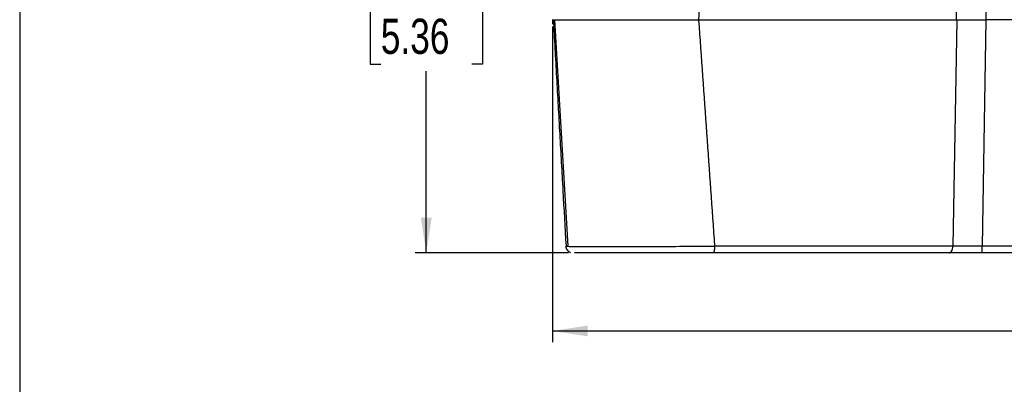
# Model space of a CAD drawing. Header units: millimetres. Extents: x 0 to 1118, y 0 to 864.
# Tile 27 of 48: x 0 to 280, y 352 to 456. Entities that reach past the tile are written whole.
import ezdxf

# ---------------------------------------------------------------- set-up
doc = ezdxf.new("R2010")
doc.units = ezdxf.units.MM
doc.layers.add('DIMENSIONS', color=140, linetype='Continuous', lineweight=25)
doc.styles.add('SLDTEXTSTYLE0', font='TXT', dxfattribs={"width": 0.75})
doc.dimstyles.new('SLDDIMSTYLE0', dxfattribs={"dimtxt": 10, "dimasz": 10, "dimexe": 0, "dimexo": 0.0625, "dimgap": 2.5, "dimtad": 0, "dimtih": 1, "dimtoh": 1, "dimdec": 1, "dimrnd": 1e-09, "dimzin": 4, "dimdsep": 46, "dimtxsty": 'SLDTEXTSTYLE0', "dimsah": 1, "dimcen": 0.09, "dimadec": 0, "dimazin": 1, "dimtfac": 1, "dimtdec": 1, "dimtofl": 0, "dimtmove": 0, "dimatfit": 3, "dimfxl": 0, "dimfrac": 2, "dimtolj": 1, "dimtzin": 12, "dimarcsym": 0})
doc.dimstyles.new('SLDDIMSTYLE2', dxfattribs={"dimtxt": 10, "dimasz": 10, "dimexe": 0, "dimexo": 0.0625, "dimgap": 2.5, "dimtad": 0, "dimtih": 1, "dimtoh": 1, "dimdec": 1, "dimrnd": 1e-09, "dimzin": 12, "dimdsep": 46, "dimtxsty": 'SLDTEXTSTYLE0', "dimsah": 1, "dimcen": 0.09, "dimadec": 0, "dimazin": 3, "dimtfac": 1, "dimtdec": 1, "dimtofl": 0, "dimtmove": 0, "dimatfit": 3, "dimfxl": 0, "dimfrac": 2, "dimtolj": 1, "dimtzin": 12, "dimarcsym": 0})

# ---------------------------------------------------------------- blocks, each defined once
blk = doc.blocks.new('_D')
at = {"layer": 'DIMENSIONS'}
for p, q in [((151.46, 454.27), (151.46, 364.5)), ((645.46, 453.39), (645.46, 364.5)), ((151.46, 367.67), (373.71, 367.67)), ((381.83, 369.15), (378.79, 369.15)), ((378.79, 369.15), (378.79, 353.27)), ((415.08, 369.15), (418.13, 369.15)), ((418.13, 369.15), (418.13, 353.27)), ((645.46, 367.67), (423.21, 367.67)), ((378.79, 353.27), (381.83, 353.27)), ((418.13, 353.27), (415.08, 353.27))]:
    blk.add_line(p, q, dxfattribs=at)
for points in [[(151.46, 367.67), (161.46, 366.13), (161.46, 369.21)], [(645.46, 367.67), (635.46, 369.21), (635.46, 366.13)]]:
    blk.add_solid(points, dxfattribs=at)
at = {"layer": 'DIMENSIONS', "char_height": 10, "attachment_point": 1, "style": 'SLDTEXTSTYLE0'}
for s, insert in [('494.0', (381.83, 384.07)), ('19.45', (381.83, 366.16))]:
    blk.add_mtext(s, dxfattribs=dict(at, insert=insert))
blk = doc.blocks.new('_D_3')
at = {"layer": 'DIMENSIONS'}
for p, q in [((181.19, 526.07), (112.39, 526.07)), ((115.56, 526.07), (115.56, 474.4)), ((102.63, 459.44), (99.58, 459.44)), ((99.58, 459.44), (99.58, 443.56)), ((128.49, 459.44), (131.54, 459.44)), ((131.54, 459.44), (131.54, 443.56)), ((99.58, 443.56), (102.63, 443.56)), ((131.54, 443.56), (128.49, 443.56)), ((115.56, 389.87), (115.56, 441.53)), ((155.94, 389.87), (112.39, 389.87))]:
    blk.add_line(p, q, dxfattribs=at)
for points in [[(115.56, 526.07), (114.02, 516.07), (117.1, 516.07)], [(115.56, 389.87), (117.1, 399.87), (114.02, 399.87)]]:
    blk.add_solid(points, dxfattribs=at)
at = {"layer": 'DIMENSIONS', "char_height": 10, "attachment_point": 1, "style": 'SLDTEXTSTYLE0'}
for s, insert in [('136.2', (98.94, 474.36)), ('5.36', (102.63, 456.45))]:
    blk.add_mtext(s, dxfattribs=dict(at, insert=insert))

msp = doc.modelspace()

# ---------------------------------------------------------------- linework, layer by layer
at = {"color": 7, "linetype": 'Continuous'}
msp.add_line((0, 863.6), (0, 0), dxfattribs=at)
for p, q in [((274.7, 456.17), (274.41, 474.57)), ((266.26, 456.17), (265.99, 472.37)), ((193.04, 456.17), (193.44, 461.94)), ((152.04, 456.17), (155.75, 391.73)), ((266.34, 456.17), (265.26, 391.76)), ((274.61, 456.17), (273.59, 391.76)), ((274.7, 456.17), (274.61, 456.17)), ((274.7, 456.17), (274.7, 456.17)), ((522.19, 456.17), (274.7, 456.17)), ((364.27, 391.76), (273.59, 391.76)), ((273.59, 389.87), (273.59, 391.76)), ((523.33, 389.87), (273.59, 389.87))]:
    msp.add_line(p, q)
at = {"flags": 128}
msp.add_lwpolyline([(264.15, 389.87), (264.36, 389.9), (264.56, 390.01), (264.75, 390.18), (264.92, 390.42), (265.05, 390.7), (265.16, 391.03), (265.23, 391.39), (265.26, 391.76)], dxfattribs=at)
for points, knots in [([(151.65, 456.17), (151.59, 456.17), (151.52, 456.17), (151.67, 456.17), (151.7, 456.17)], [0, 0, 0, 0, 0.812849, 1, 1, 1, 1]), ([(151.65, 456.17), (151.96, 450.71), (152.57, 439.85), (153.48, 423.66), (154.38, 407.65), (154.98, 397.04), (155.28, 391.76)], [0, 0, 0, 0, 0.254276, 0.505701, 0.754276, 1, 1, 1, 1]), ([(152.05, 456.17), (152.05, 456.17), (152.19, 456.17), (152.79, 456.17), (153.68, 456.17), (154.56, 456.17), (155.93, 456.17), (157.58, 456.17), (159.51, 456.17), (161.05, 456.17), (162.72, 456.17), (164.5, 456.17), (166.59, 456.17), (169.98, 456.17), (173.57, 456.17), (177.33, 456.17), (180.47, 456.17), (184.37, 456.17), (187.99, 456.17), (190.86, 456.17), (192.31, 456.17), (193.04, 456.17)], [0, 0, 0, 0, 0.002968, 0.076829, 0.118925, 0.161213, 0.202496, 0.288526, 0.330487, 0.37264, 0.41379, 0.456587, 0.499588, 0.554411, 0.672597, 0.710141, 0.766312, 0.845492, 0.920918, 0.96038, 1, 1, 1, 1]), ([(193.05, 456.17), (206.08, 456.17), (218.86, 456.17), (243.42, 456.17), (255.21, 456.17), (266.26, 456.17)], [0, 0, 0, 0, 0.5, 0.5, 1, 1, 1, 1]), ([(266.38, 456.17), (266.49, 456.17), (266.71, 456.17), (267.05, 456.17), (267.39, 456.17), (267.74, 456.17), (268.09, 456.17), (268.45, 456.17), (268.82, 456.17), (269.18, 456.17), (269.56, 456.17), (269.93, 456.17), (270.31, 456.17), (270.7, 456.17), (271.08, 456.17), (271.47, 456.17), (271.86, 456.17), (272.25, 456.17), (272.65, 456.17), (273.04, 456.17), (273.43, 456.17), (273.82, 456.17), (274.22, 456.17), (274.48, 456.17), (274.61, 456.17)], [0, 0, 0, 0, 0.044894, 0.089944, 0.135136, 0.180454, 0.225884, 0.27141, 0.317017, 0.362689, 0.40841, 0.454164, 0.499935, 0.545707, 0.591465, 0.637191, 0.682871, 0.728487, 0.774025, 0.819469, 0.864804, 0.910013, 0.955084, 1, 1, 1, 1]), ([(155.28, 391.76), (155.27, 391.76), (155.24, 391.76), (155.22, 391.76), (155.22, 391.75), (155.22, 391.75), (155.22, 391.75), (155.24, 391.75), (155.27, 391.75), (155.3, 391.74), (155.35, 391.74), (155.39, 391.74), (155.45, 391.74), (155.51, 391.74), (155.58, 391.74), (155.65, 391.73), (155.93, 391.73), (156.58, 391.72), (157.95, 391.71), (159.73, 391.7), (161.92, 391.7), (164.48, 391.69), (167.38, 391.69), (170.58, 391.69), (174.04, 391.7), (177.72, 391.7), (181.53, 391.71), (185.51, 391.72), (188.49, 391.73), (190.47, 391.74), (191.4, 391.74), (192.36, 391.74), (193.36, 391.75), (194.38, 391.75), (195.43, 391.75), (196.5, 391.76), (197.22, 391.76), (197.59, 391.76)], [0, 0, 0, 0, 0.009275, 0.0184383, 0.0274851, 0.0364105, 0.0452097, 0.0538782, 0.0624114, 0.070805, 0.0790546, 0.0871561, 0.0951055, 0.1028988, 0.1105324, 0.1180026, 0.1253058, 0.1893941, 0.2503488, 0.3134931, 0.3752224, 0.437819, 0.5000015, 0.562179, 0.6247808, 0.6865057, 0.7496545, 0.8106074, 0.8746976, 0.8885335, 0.9029434, 0.9179033, 0.9333874, 0.9493686, 0.965818, 0.9827057, 1, 1, 1, 1]), ([(155.22, 391.75), (155.24, 391.57), (155.29, 391.2), (155.56, 390.69), (155.97, 390.25), (156.33, 390.08), (156.51, 390)], [0, 0, 0, 0, 0.234704, 0.486098, 0.744885, 1, 1, 1, 1]), ([(197.16, 389.87), (196.97, 389.87), (196.59, 389.87), (196.01, 389.87), (195.44, 389.87), (194.86, 389.87), (194.28, 389.87), (193.7, 389.87), (193.12, 389.87), (192.54, 389.87), (191.95, 389.87), (191.37, 389.87), (190.79, 389.87), (190.2, 389.87), (188.54, 389.87), (185.81, 389.87), (182.08, 389.87), (178.45, 389.87), (174.97, 389.87), (171.7, 389.87), (168.68, 389.87), (165.94, 389.87), (163.52, 389.87), (161.45, 389.87), (160.17, 389.87), (159.42, 389.87), (159.05, 389.87), (158.71, 389.87), (158.4, 389.87), (158.13, 389.87), (157.89, 389.87), (157.76, 389.87), (157.69, 389.87)], [0, 0, 0, 0, 0.011046, 0.022072, 0.033082, 0.044079, 0.055066, 0.066048, 0.077028, 0.088008, 0.098993, 0.109986, 0.120991, 0.13201, 0.143047, 0.214544, 0.286029, 0.357425, 0.428818, 0.50015, 0.571488, 0.642815, 0.714157, 0.78554, 0.856946, 0.87743, 0.897861, 0.918261, 0.938653, 0.959058, 0.9795, 1, 1, 1, 1]), ([(197.16, 389.87), (197.21, 389.87), (197.26, 389.91), (197.36, 390.09), (197.41, 390.23), (197.5, 390.6), (197.53, 390.82), (197.57, 391.29), (197.58, 391.53), (197.59, 391.76)], [0, 0, 0, 0, 0.25, 0.25, 0.5, 0.5, 0.75, 0.75, 1, 1, 1, 1]), ([(264.15, 389.87), (263.76, 389.87), (262.97, 389.87), (261.79, 389.87), (260.6, 389.87), (259.41, 389.87), (258.21, 389.87), (257.01, 389.87), (255.8, 389.87), (254.58, 389.87), (253.36, 389.87), (252.14, 389.87), (250.91, 389.87), (249.67, 389.87), (246.17, 389.87), (240.32, 389.87), (232, 389.87), (223.51, 389.87), (216.92, 389.87), (212.35, 389.87), (209.85, 389.87), (207.33, 389.87), (204.8, 389.87), (202.27, 389.87), (199.72, 389.87), (198.02, 389.87), (197.16, 389.87)], [0, 0, 0, 0, 0.019306, 0.038606, 0.0579, 0.07719, 0.096476, 0.115761, 0.135043, 0.154326, 0.173609, 0.192894, 0.212182, 0.231474, 0.25077, 0.375662, 0.500455, 0.625169, 0.749887, 0.785591, 0.821293, 0.857, 0.892717, 0.928452, 0.964211, 1, 1, 1, 1]), ([(265.26, 391.76), (255.01, 391.76), (244.13, 391.76), (227.11, 391.76), (221.32, 391.76), (209.57, 391.76), (203.61, 391.76), (197.59, 391.76)], [0, 0, 0, 0, 0.5, 0.5, 0.75, 0.75, 1, 1, 1, 1]), ([(273.59, 389.87), (273.45, 389.87), (273.17, 389.87), (272.75, 389.87), (272.34, 389.87), (271.92, 389.87), (271.51, 389.87), (270.82, 389.87), (269.86, 389.87), (268.65, 389.87), (267.47, 389.87), (266.45, 389.87), (265.58, 389.87), (264.85, 389.87), (264.38, 389.87), (264.15, 389.87)], [0, 0, 0, 0, 0.041716, 0.083383, 0.125026, 0.166672, 0.208344, 0.250068, 0.375004, 0.50001, 0.624961, 0.749951, 0.833317, 0.916599, 1, 1, 1, 1]), ([(273.59, 391.76), (272.12, 391.76), (270.64, 391.76), (267.83, 391.76), (266.48, 391.76), (265.26, 391.76)], [0, 0, 0, 0, 0.5, 0.5, 1, 1, 1, 1])]:
    msp.add_open_spline(points, degree=3, knots=knots)
for points in [[(193.05, 456.17), (193.05, 456.17), (193.04, 456.17), (193.04, 456.17)], [(197.59, 391.76), (196.07, 413.23), (194.55, 434.7), (193.05, 456.17)], [(266.26, 456.17), (266.29, 456.17), (266.31, 456.17), (266.34, 456.17)], [(266.34, 456.17), (266.35, 456.17), (266.37, 456.17), (266.38, 456.17)]]:
    msp.add_open_spline(points, degree=3)
at = {"layer": 'DIMENSIONS'}
for p, q in [((151.65, 456.17), (151.46, 456.17)), ((151.46, 456.17), (151.46, 454.91))]:
    msp.add_line(p, q, dxfattribs=at)

# ---------------------------------------------------------------- dimensions: what is measured, and where the dimension line sits
dim = msp.add_linear_dim(base=(115.56, 389.87), p1=(182.46, 526.07), p2=(157.21, 389.87), angle=90, dimstyle='SLDDIMSTYLE2', dxfattribs=at)
dim.commit()
dim.dimension.update_dxf_attribs({"geometry": '_D_3', "text_midpoint": (115.56, 457.97), "dimtype": 160})
dim = msp.add_linear_dim(base=(645.46, 367.67), p1=(151.46, 455.54), p2=(645.46, 454.66), dimstyle='SLDDIMSTYLE0', dxfattribs=at)
dim.commit()
dim.dimension.update_dxf_attribs({"geometry": '_D', "text_midpoint": (398.46, 367.67), "dimtype": 160})

doc.saveas('drawing.dxf')
